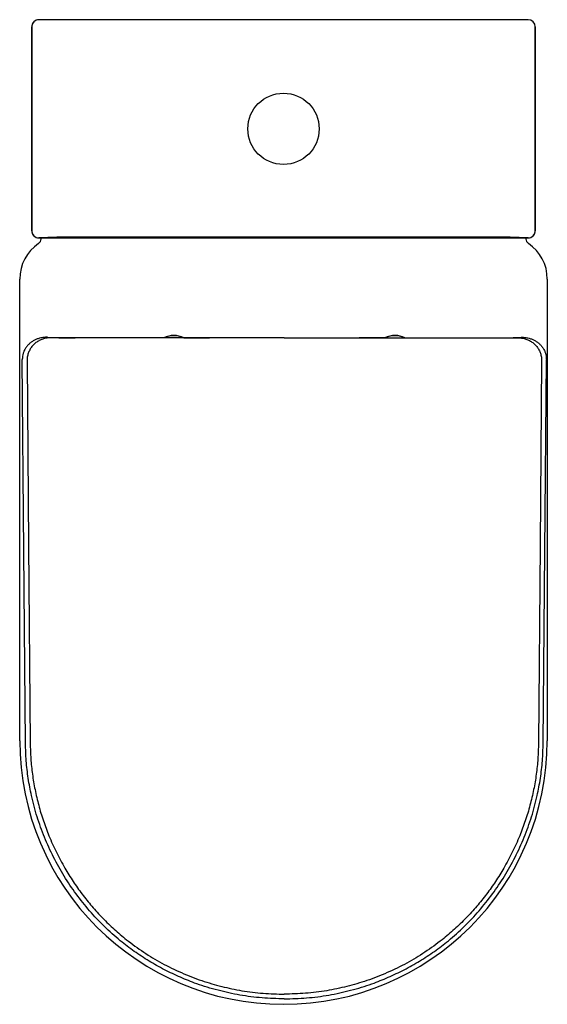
# Model space of a CAD drawing. Header units: millimetres. Extents: x 902.963 to 903.333, y 1368.528 to 1369.219.
import ezdxf

# ---------------------------------------------------------------- set-up
doc = ezdxf.new("R2010")
doc.units = ezdxf.units.MM
doc.layers.add('SANINDUSA', color=3, linetype='Continuous')

msp = doc.modelspace()

# ---------------------------------------------------------------- linework, layer by layer
at = {"layer": 'SANINDUSA'}
for p, q in [((903.3197, 1369.21884), (902.9765, 1369.21884)), ((902.9715, 1369.21384), (902.9715, 1369.07064)), ((902.97156, 1369.0707), (902.97156, 1369.21378)), ((903.32464, 1369.21378), (903.32464, 1369.0707)), ((903.3247, 1369.07064), (903.3247, 1369.21384)), ((902.9765, 1369.06564), (903.3197, 1369.06564)), ((902.9781, 1369.06466), (902.9781, 1369.06564)), ((903.3131, 1369.06564), (902.9831, 1369.06564)), ((903.29464, 1369.06613), (903.00155, 1369.06613)), ((903.3181, 1369.06564), (903.3181, 1369.06466)), ((902.9631, 1368.71282), (902.9631, 1369.03684)), ((903.3331, 1369.03684), (903.3331, 1368.71282)), ((903.14868, 1368.99552), (902.98421, 1368.99552)), ((903.00196, 1368.99559), (903.00197, 1368.99559)), ((903.00197, 1368.99561), (903.00197, 1368.99559)), ((903.07391, 1368.99561), (903.00197, 1368.99561)), ((903.07822, 1368.99561), (903.07391, 1368.99561)), ((903.07822, 1368.99561), (903.08121, 1368.99561)), ((903.08121, 1368.99561), (903.09315, 1368.99561)), ((903.09315, 1368.99561), (903.09615, 1368.99561)), ((903.10045, 1368.99561), (903.09615, 1368.99561)), ((903.14868, 1368.99561), (903.10045, 1368.99561)), ((903.14868, 1368.99561), (903.19691, 1368.99561)), ((903.14868, 1368.99552), (903.31315, 1368.99552)), ((903.19691, 1368.99561), (903.20122, 1368.99561)), ((903.20421, 1368.99561), (903.20122, 1368.99561)), ((903.21615, 1368.99561), (903.20421, 1368.99561)), ((903.21915, 1368.99561), (903.21615, 1368.99561)), ((903.21915, 1368.99561), (903.22345, 1368.99561)), ((903.22345, 1368.99561), (903.2954, 1368.99561)), ((903.2954, 1368.99561), (903.2954, 1368.99559)), ((903.2954, 1368.99559), (903.2954, 1368.99559)), ((902.96822, 1368.97941), (902.96929, 1368.85016)), ((903.32915, 1368.97941), (903.32807, 1368.85016)), ((902.96929, 1368.85016), (902.97044, 1368.71104)), ((903.32807, 1368.85016), (903.32693, 1368.71104)), ((903.14868, 1368.53493), (903.14868, 1368.53493)), ((903.14868, 1368.53493), (903.14868, 1368.53493))]:
    msp.add_line(p, q, dxfattribs=at)
at = {"layer": 'SANINDUSA', "flags": 128}
for points in [[(902.97656, 1369.21878), (902.97558, 1369.21869), (902.97464, 1369.2184), (902.97378, 1369.21794), (902.97302, 1369.21732), (902.9724, 1369.21656), (902.97194, 1369.21569), (902.97165, 1369.21476), (902.97156, 1369.21378)], [(902.97156, 1369.0707), (902.97165, 1369.06973), (902.97194, 1369.06879), (902.9724, 1369.06793), (902.97302, 1369.06717), (902.97378, 1369.06655), (902.97464, 1369.06609), (902.97558, 1369.0658), (902.97656, 1369.0657)], [(903.31964, 1369.0657), (903.32061, 1369.0658), (903.32155, 1369.06609), (903.32241, 1369.06655), (903.32317, 1369.06717), (903.32379, 1369.06793), (903.32425, 1369.06879), (903.32454, 1369.06973), (903.32464, 1369.0707)], [(902.96715, 1368.71102), (902.96604, 1368.8457), (902.96493, 1368.98039)], [(903.33021, 1368.71102), (903.33132, 1368.8457), (903.33243, 1368.98039)]]:
    msp.add_lwpolyline(points, dxfattribs=at)
at = {"layer": 'SANINDUSA'}
msp.add_circle((903.1481, 1369.14224), 0.025, dxfattribs=at)
for centre, radius, start, end in [((902.9765, 1369.21384), 0.005, 90.00626, 180), ((903.3197, 1369.21384), 0.005, 0, 89.99374), ((902.9765, 1369.07064), 0.005, 180, 269.99374), ((902.99494, 1368.72308), 0.34311, 88.8949, 93.07051), ((903.30021, 1368.66212), 0.40405, 87.2445, 90.7901), ((903.3197, 1369.07064), 0.005, 270.00626, 0), ((902.9931, 1369.03684), 0.03, 123.97448, 180), ((902.9741, 1369.06504), 0.004, 303.97448, 0), ((903.3221, 1369.06504), 0.004, 180, 236.02552), ((903.3031, 1369.03684), 0.03, 0, 56.02552), ((903.07118, 1368.98096), 0.01625, 64.37979, 115.62022), ((903.07118, 1368.98096), 0.016, 66.31515, 113.68486), ((903.22618, 1368.98096), 0.01625, 89.16011, 115.62021), ((903.22618, 1368.98096), 0.016, 66.31514, 113.68485), ((903.22618, 1368.98096), 0.01625, 64.37978, 89.16011), ((903.1481, 1368.71282), 0.185, 180, 0)]:
    msp.add_arc(centre, radius, start, end, dxfattribs=at)
for centre, start_param, end_param in [((903.00196, 1368.99614), 3.569304, 4.712449), ((903.2954, 1368.99614), 4.712329, 5.855474)]:
    msp.add_ellipse(centre, major_axis=(0.02094, 0), ratio=0.026186, start_param=start_param, end_param=end_param, dxfattribs=at)
for points, knots in [([(902.9829, 1368.99591), (902.98257, 1368.99592), (902.98189, 1368.99595), (902.98065, 1368.99591), (902.9793, 1368.99577), (902.97773, 1368.99548), (902.97592, 1368.99498), (902.97397, 1368.99418), (902.97205, 1368.99311), (902.97026, 1368.99178), (902.96862, 1368.99018), (902.9673, 1368.98847), (902.96627, 1368.98664), (902.96552, 1368.98475), (902.96513, 1368.9831), (902.96499, 1368.98188), (902.96493, 1368.98114), (902.96493, 1368.98064), (902.96493, 1368.98039)], [0, 0, 0, 0, 0.0624498, 0.124919, 0.1848063, 0.2498808, 0.3316167, 0.4160834, 0.4999491, 0.5857664, 0.6673386, 0.7501463, 0.8126207, 0.8750736, 0.9375044, 0.9585423, 0.978808, 1, 1, 1, 1]), ([(902.98421, 1368.99552), (902.98297, 1368.99543), (902.98083, 1368.99529), (902.97794, 1368.9943), (902.97555, 1368.99306), (902.97341, 1368.99141), (902.97157, 1368.98944), (902.97009, 1368.98718), (902.96901, 1368.98472), (902.96833, 1368.9821), (902.96826, 1368.9803), (902.96822, 1368.97941)], [0, 0, 0, 0, 0.147634, 0.254329, 0.361022, 0.467501, 0.57398, 0.680482, 0.786984, 0.893492, 1, 1, 1, 1]), ([(903.31315, 1368.99552), (903.31439, 1368.99543), (903.31653, 1368.99529), (903.31943, 1368.9943), (903.32182, 1368.99306), (903.32396, 1368.99141), (903.3258, 1368.98944), (903.32728, 1368.98718), (903.32836, 1368.98472), (903.32903, 1368.9821), (903.32911, 1368.9803), (903.32915, 1368.97941)], [0, 0, 0, 0, 0.147634, 0.254329, 0.361022, 0.467501, 0.57398, 0.680482, 0.786984, 0.893492, 1, 1, 1, 1]), ([(903.31446, 1368.99591), (903.3148, 1368.99592), (903.31547, 1368.99595), (903.31672, 1368.99591), (903.31807, 1368.99577), (903.31963, 1368.99548), (903.32144, 1368.99498), (903.32339, 1368.99418), (903.32531, 1368.99311), (903.3271, 1368.99178), (903.32874, 1368.99018), (903.33006, 1368.98847), (903.3311, 1368.98664), (903.33185, 1368.98475), (903.33223, 1368.9831), (903.33238, 1368.98188), (903.33243, 1368.98114), (903.33243, 1368.98064), (903.33243, 1368.98039)], [0, 0, 0, 0, 0.0624498, 0.124919, 0.1848063, 0.2498808, 0.3316167, 0.4160834, 0.4999491, 0.5857664, 0.6673386, 0.7501463, 0.8126207, 0.8750736, 0.9375044, 0.9585423, 0.978808, 1, 1, 1, 1]), ([(903.14868, 1368.53164), (903.14347, 1368.53177), (903.13303, 1368.53204), (903.11747, 1368.53413), (903.10214, 1368.53742), (903.08822, 1368.54171), (903.0757, 1368.54666), (903.06453, 1368.55198), (903.05373, 1368.55806), (903.04339, 1368.56485), (903.03285, 1368.57289), (903.02231, 1368.58236), (903.01196, 1368.59334), (903.00254, 1368.60513), (902.99407, 1368.6177), (902.98664, 1368.63101), (902.98029, 1368.64498), (902.9751, 1368.65942), (902.97139, 1368.67328), (902.96897, 1368.6864), (902.96751, 1368.69867), (902.96727, 1368.7069), (902.96715, 1368.71102)], [0, 0, 0, 0, 0.055226, 0.110654, 0.166081, 0.221305, 0.264883, 0.308619, 0.352402, 0.396126, 0.439694, 0.492821, 0.546133, 0.599453, 0.65259, 0.706632, 0.760861, 0.815086, 0.869122, 0.912732, 0.956394, 1, 1, 1, 1]), ([(902.97044, 1368.71104), (902.97054, 1368.7074), (902.97073, 1368.70013), (902.97191, 1368.68927), (902.97374, 1368.67836), (902.97629, 1368.66747), (902.97957, 1368.65662), (902.98368, 1368.6456), (902.98865, 1368.63442), (902.99275, 1368.62702), (902.99481, 1368.62332)], [0, 0, 0, 0, 0.118515, 0.237154, 0.355678, 0.478611, 0.60167, 0.72461, 0.861972, 1, 1, 1, 1]), ([(903.14868, 1368.53164), (903.15389, 1368.53177), (903.16433, 1368.53204), (903.17989, 1368.53413), (903.19522, 1368.53742), (903.20915, 1368.54171), (903.22166, 1368.54666), (903.23283, 1368.55198), (903.24363, 1368.55806), (903.25397, 1368.56485), (903.26451, 1368.57289), (903.27505, 1368.58236), (903.2854, 1368.59334), (903.29482, 1368.60513), (903.30329, 1368.6177), (903.31072, 1368.63101), (903.31707, 1368.64498), (903.32226, 1368.65942), (903.32597, 1368.67328), (903.32839, 1368.6864), (903.32986, 1368.69867), (903.3301, 1368.7069), (903.33021, 1368.71102)], [0, 0, 0, 0, 0.055226, 0.110654, 0.166081, 0.221305, 0.264883, 0.308619, 0.352402, 0.396126, 0.439694, 0.492821, 0.546133, 0.599453, 0.65259, 0.706632, 0.760861, 0.815086, 0.869122, 0.912732, 0.956394, 1, 1, 1, 1]), ([(903.32693, 1368.71104), (903.32683, 1368.7074), (903.32663, 1368.70013), (903.32545, 1368.68927), (903.32363, 1368.67836), (903.32107, 1368.66747), (903.3178, 1368.65662), (903.31368, 1368.6456), (903.30871, 1368.63442), (903.30461, 1368.62702), (903.30256, 1368.62332)], [0, 0, 0, 0, 0.118515, 0.237154, 0.355678, 0.478611, 0.60167, 0.72461, 0.861972, 1, 1, 1, 1]), ([(902.99481, 1368.62332), (902.99669, 1368.62021), (903.00045, 1368.61399), (903.00679, 1368.60511), (903.01369, 1368.5965), (903.02121, 1368.58824), (903.02933, 1368.58039), (903.03884, 1368.5723), (903.04992, 1368.56426), (903.0628, 1368.55651), (903.07644, 1368.54983), (903.09049, 1368.54437), (903.10469, 1368.54017), (903.11906, 1368.53719), (903.13375, 1368.53528), (903.14371, 1368.53505), (903.14868, 1368.53493)], [0, 0, 0, 0, 0.058643, 0.117339, 0.175981, 0.236693, 0.297466, 0.358175, 0.43817, 0.518166, 0.6006, 0.683033, 0.761204, 0.839376, 0.919688, 1, 1, 1, 1]), ([(903.30256, 1368.62332), (903.30068, 1368.62021), (903.29691, 1368.61399), (903.29058, 1368.60511), (903.28368, 1368.5965), (903.27615, 1368.58824), (903.26804, 1368.58039), (903.25852, 1368.5723), (903.24744, 1368.56426), (903.23456, 1368.55651), (903.22092, 1368.54983), (903.20687, 1368.54437), (903.19267, 1368.54017), (903.17831, 1368.53719), (903.16361, 1368.53528), (903.15366, 1368.53505), (903.14868, 1368.53493)], [0, 0, 0, 0, 0.058643, 0.117339, 0.175981, 0.236693, 0.297466, 0.358175, 0.43817, 0.518166, 0.6006, 0.683033, 0.761204, 0.839376, 0.919688, 1, 1, 1, 1])]:
    msp.add_open_spline(points, degree=3, knots=knots, dxfattribs=at)

doc.saveas('drawing.dxf')
